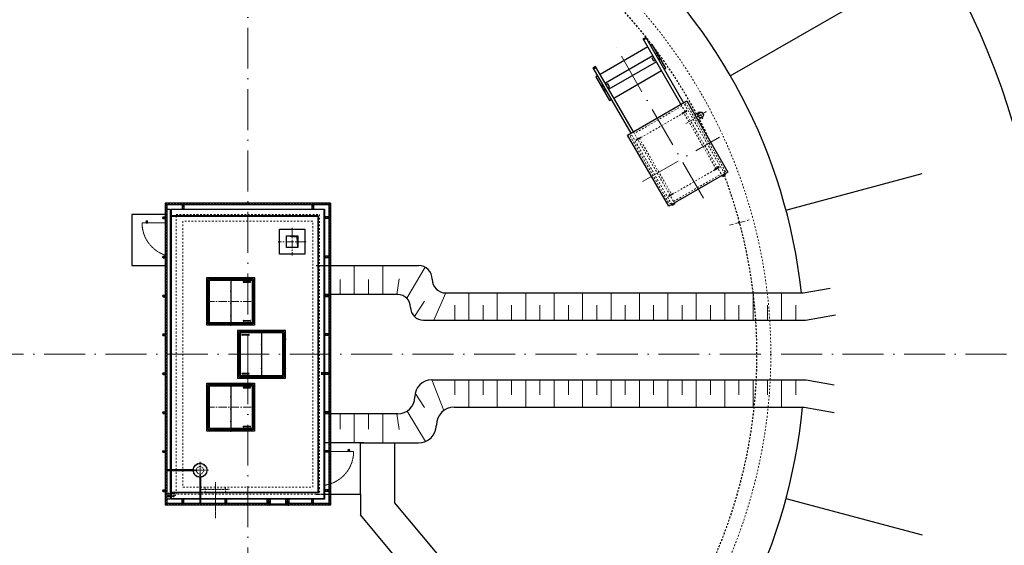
# Model space of a CAD drawing. Header units: millimetres. Extents: x -13331 to 209855, y -117294 to 47640.
# Tile 25 of 34: x 45309 to 74161, y 10654 to 26059. Entities that reach past the tile are written whole.
import ezdxf

# ---------------------------------------------------------------- set-up
doc = ezdxf.new("R2010")
doc.units = ezdxf.units.MM
for name, pattern in [('ACAD_ISO02W100', [15, 12, -3]), ('ACAD_ISO10W100', [18, 12, -3, 0, -3]), ('JIS_02_1.0', [2, 1, -1]), ('MITTE2', [28.575, 19.05, -3.175, 3.175, -3.175])]:
    doc.linetypes.add(name, pattern=pattern)
doc.layers.add('Bemaßung', color=7, linetype='Continuous', lineweight=9)
doc.layers.add('Beschriftung', color=7, linetype='Continuous', lineweight=9)
doc.layers.add('Kabeltrasse', color=7, linetype='Continuous', plot=False)
doc.dimstyles.new('DIN', dxfattribs={"dimtxt": 2.5, "dimasz": 2.5, "dimexe": 1.25, "dimexo": 0.625, "dimtad": 1, "dimtih": 1, "dimdec": 4, "dimdsep": 46, "dimlunit": 6, "dimtxsty": 'Standard', "dimcen": 2.5, "dimadec": 0, "dimazin": 0, "dimtfac": 1, "dimtdec": 4, "dimtmove": 0, "dimatfit": 3, "dimfxl": 0, "dimtvp": 1, "dimtolj": 1, "dimtzin": 0, "dimarcsym": 0})

# ---------------------------------------------------------------- blocks, each defined once
blk = doc.blocks.new('_Oblique')
at = {"color": 0, "linetype": 'ByBlock', "lineweight": -2}
blk.add_line((-0.5, -0.5), (0.5, 0.5), dxfattribs=at)
blk = doc.blocks.new('*D47')
at = {"layer": 'Bemaßung', "color": 0, "lineweight": -2, "transparency": 16777216}
for p, q in [((51994, 37253), (51994, 43757)), ((66903, 37253), (66903, 43757)), ((51994, 42757), (66903, 42757))]:
    blk.add_line(p, q, dxfattribs=at)
at = {"layer": 'DEFPOINTS', "color": 0, "transparency": 16777216}
for p in [(66903, 42757), (51994, 16253), (66903, 16253)]:
    blk.add_point(p, dxfattribs=at)
at = {"layer": 'Bemaßung', "color": 0, "lineweight": -2, "transparency": 16777216, "xscale": 1000, "yscale": 1000, "zscale": 1000, "rotation": 180}
blk.add_blockref('_Oblique', (51994, 42757), dxfattribs=at)
at = {"layer": 'Bemaßung', "color": 0, "lineweight": -2, "transparency": 16777216, "xscale": 1000, "yscale": 1000, "zscale": 1000}
blk.add_blockref('_Oblique', (66903, 42757), dxfattribs=at)
at = {"layer": 'Bemaßung', "color": 0, "transparency": 16777216, "insert": (59448, 43657), "char_height": 1000, "attachment_point": 5}
blk.add_mtext('\\A1;d / 2', dxfattribs=at)
blk = doc.blocks.new('*D48')
at = {"layer": 'Bemaßung', "color": 0, "lineweight": -2, "transparency": 16777216}
for p, q in [((66903, 37253), (66903, 43757)), ((103447, 37253), (103447, 43757)), ((103447, 42757), (66903, 42757))]:
    blk.add_line(p, q, dxfattribs=at)
at = {"layer": 'DEFPOINTS', "color": 0, "transparency": 16777216}
for p in [(66903, 42757), (66903, 16253), (103447, 16253)]:
    blk.add_point(p, dxfattribs=at)
at = {"layer": 'Bemaßung', "color": 0, "lineweight": -2, "transparency": 16777216, "xscale": 500, "yscale": 500, "zscale": 500, "rotation": 180}
blk.add_blockref('_Oblique', (66903, 42757), dxfattribs=at)
at = {"layer": 'Bemaßung', "color": 0, "lineweight": -2, "transparency": 16777216, "xscale": 500, "yscale": 500, "zscale": 500}
blk.add_blockref('_Oblique', (103447, 42757), dxfattribs=at)
at = {"layer": 'Bemaßung', "color": 0, "transparency": 16777216, "char_height": 1000, "attachment_point": 5}
for s, insert in [('\\A1;MINIMUM / TANK DIAMETER (d)', (85175, 43657)), ('\\A1;MINIMUM / TANKDURCHMESSER (d)', (85175, 41857))]:
    blk.add_mtext(s, dxfattribs=dict(at, insert=insert))

msp = doc.modelspace()

# ---------------------------------------------------------------- hatches: boundary and pattern name
msp.add_hatch(color=256).paths.add_polyline_path([(53463.76108, 19722.8526), (53123.76108, 19722.8526), (53436.40802, 19695.49954), (53463.76108, 19382.8526)])
at = {"layer": 'Beschriftung'}
for points in [[(65264.14214, 23352.02837, 0.4142135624), (65179.99214, 23267.87837), (65193.5848, 23267.87837, -0.316340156), (65264.14214, 23338.43571)], [(65193.5848, 23267.87837), (65179.99214, 23267.87837, 0.1989123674), (65204.63911, 23208.37534, -0.1800703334)], [(65264.14214, 23352.02837), (65264.14214, 23338.43571, -0.1800703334), (65323.64518, 23327.38141, 0.1989123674)]]:
    msp.add_hatch(color=256, dxfattribs=at).paths.add_polyline_path(points)

# ---------------------------------------------------------------- linework, layer by layer
at = {"linetype": 'ACAD_ISO10W100', "lineweight": 18, "ltscale": 100}
for p, q in [((51993.76108, 40224.27706), (51993.76108, 16517.64612)), ((65343.21293, 20830.92375), (62748.21293, 25325.5956)), ((63562.3799, 21315.41703), (65814.04595, 22615.41703)), ((28022.33662, 16252.8526), (75965.18555, 16252.8526)), ((51993.76108, 15988.05908), (51993.76108, -7718.57187))]:
    msp.add_line(p, q, dxfattribs=at)
for p, q in [((66131.6258, 24415.3526), (72277.30966, 27963.56483)), ((63580.20631, 25494.17806), (63658.1486, 25539.17806)), ((64685.20631, 23580.26192), (63580.20631, 25494.17806)), ((63585.20631, 25485.51781), (63663.1486, 25530.51781)), ((63658.1486, 25539.17806), (64763.1486, 23625.26192)), ((63865.20631, 25000.54358), (62471.21954, 24195.72494)), ((63965.20631, 24827.3385), (62571.21954, 24022.51986)), ((63990.93706, 25073.13426), (63943.1486, 25045.54358)), ((63990.93706, 25073.13426), (64090.93706, 24899.92918)), ((64090.93706, 24899.92918), (64043.1486, 24872.3385)), ((62186.21954, 24689.35942), (62108.27726, 24644.35942)), ((62108.27726, 24644.35942), (63213.27726, 22730.44328)), ((62191.21954, 24680.69917), (62113.27726, 24635.69917)), ((63291.21954, 22775.44328), (62186.21954, 24689.35942)), ((62393.27726, 24150.72494), (62345.48879, 24123.13426)), ((62345.48879, 24123.13426), (62445.48879, 23949.92918)), ((62493.27726, 23977.51986), (62445.48879, 23949.92918)), ((64848.83452, 23387.21227), (64718.93071, 23312.21227)), ((64724.93071, 23301.81997), (64854.83452, 23376.81997)), ((65222.06714, 23340.75441), (65092.16333, 23265.75441)), ((65306.21714, 23195.00234), (65176.31333, 23120.00234)), ((63376.59133, 22537.21227), (63506.49514, 22612.21227)), ((63512.49514, 22601.81997), (63382.59133, 22526.81997)), ((65798.83452, 21741.76401), (65668.93071, 21666.76401)), ((65674.93071, 21656.3717), (65804.83452, 21731.3717)), ((65905.20631, 21467.15993), (65890.20631, 21493.14069)), ((65900.20631, 21475.82019), (65978.1486, 21520.82019)), ((65905.20631, 21467.15993), (65983.1486, 21512.15993)), ((65968.1486, 21538.14069), (65983.1486, 21512.15993)), ((67762.5002, 20478.07351), (71757.15022, 21548.43676)), ((64326.59133, 20891.76401), (64456.49514, 20966.76401)), ((64462.49514, 20956.3717), (64332.59133, 20881.3717)), ((54417.91108, 20677.0026), (49569.61108, 20677.0026)), ((49569.61108, 20677.0026), (49569.61108, 11828.7026)), ((49617.91108, 20628.7026), (49569.61108, 20677.0026)), ((54369.61108, 20628.7026), (49617.91108, 20628.7026)), ((49617.91108, 20628.7026), (49617.91108, 11877.0026)), ((49743.76108, 20502.8526), (49743.76108, 12865.3526)), ((49743.76108, 20502.8526), (54243.76108, 20502.8526)), ((54233.76108, 20492.8526), (49743.76108, 20492.8526)), ((50069.61108, 20628.7026), (50069.61108, 20502.8526)), ((50117.91108, 20628.7026), (50117.91108, 20502.8526)), ((53869.61108, 20628.7026), (53869.61108, 20502.8526)), ((53917.91108, 20628.7026), (53917.91108, 20502.8526)), ((54233.76108, 12012.8526), (54233.76108, 20492.8526)), ((54243.76108, 20502.8526), (54243.76108, 12002.8526)), ((54267.13588, 20628.7026), (54315.43588, 20677.0026)), ((54369.61108, 20628.7026), (54417.91108, 20677.0026)), ((54369.61108, 20628.7026), (54369.61108, 11877.0026)), ((54417.91108, 20677.0026), (54417.91108, 11828.7026)), ((64418.27726, 20643.32206), (64433.27726, 20617.3413)), ((64506.21954, 20671.00155), (64428.27726, 20626.00155)), ((64511.21954, 20662.3413), (64433.27726, 20617.3413)), ((64511.21954, 20662.3413), (64496.21954, 20688.32206)), ((49569.61108, 20352.8526), (48593.76108, 20352.8526)), ((48593.76108, 20352.8526), (48593.76108, 18852.8526)), ((49515.64419, 20277.0026), (49569.61108, 20277.0026)), ((49515.64419, 20228.7026), (49569.61108, 20228.7026)), ((49722.29694, 20352.8526), (49743.76108, 20352.8526)), ((49722.29694, 20277.0026), (49743.76108, 20277.0026)), ((49722.29694, 20228.7026), (49743.76108, 20228.7026)), ((54053.76108, 20312.8526), (49743.76108, 20312.8526)), ((49743.76108, 20302.8526), (54043.76108, 20302.8526)), ((54043.76108, 20302.8526), (54053.76108, 20312.8526)), ((54043.76108, 20302.8526), (54043.76108, 12202.8526)), ((54053.76108, 20312.8526), (54053.76108, 12192.8526)), ((54369.61108, 20277.0026), (54242.64311, 20277.0026)), ((54369.61108, 20228.7026), (54242.64311, 20228.7026)), ((53123.76108, 19722.8526), (53436.40802, 19695.49954)), ((53463.76108, 19382.8526), (53436.40802, 19695.49954)), ((49515.64419, 19127.0026), (49569.61108, 19127.0026)), ((49515.64419, 19078.7026), (49569.61108, 19078.7026)), ((49722.29694, 19127.0026), (49743.76108, 19127.0026)), ((49722.29694, 19078.7026), (49743.76108, 19078.7026)), ((54369.61108, 19127.0026), (54242.64311, 19127.0026)), ((54369.61108, 19078.7026), (54242.64311, 19078.7026)), ((48593.76108, 18852.8526), (49569.61108, 18852.8526)), ((49722.29694, 18852.8526), (49743.76108, 18852.8526)), ((53993.76108, 18852.8526), (54369.61108, 18852.8526)), ((54417.91108, 18852.8526), (56993.76108, 18852.8526)), ((50793.76108, 18257.8526), (50793.76108, 18247.8526)), ((50863.76108, 18257.8526), (50793.76108, 18257.8526)), ((50793.76108, 18247.8526), (50863.76108, 18247.8526)), ((50793.76108, 18237.8526), (50793.76108, 18227.8526)), ((50868.76108, 18237.8526), (50793.76108, 18237.8526)), ((50793.76108, 18227.8526), (50868.76108, 18227.8526)), ((50793.76108, 18207.8526), (50793.76108, 18217.8526)), ((50793.76108, 18217.8526), (50863.76108, 18217.8526)), ((50863.76108, 18207.8526), (50793.76108, 18207.8526)), ((50803.76108, 18247.8526), (50803.76108, 18257.8526)), ((50803.76108, 18237.8526), (50803.76108, 18227.8526)), ((50803.76108, 18217.8526), (50803.76108, 18207.8526)), ((50815.26108, 18262.8526), (50815.26108, 18257.8526)), ((50842.26108, 18262.8526), (50815.26108, 18262.8526)), ((50815.26108, 18247.8526), (50815.26108, 18237.8526)), ((50815.26108, 18227.8526), (50815.26108, 18217.8526)), ((50815.26108, 18207.8526), (50815.26108, 18202.8526)), ((50815.26108, 18202.8526), (50842.26108, 18202.8526)), ((50842.26108, 18257.8526), (50842.26108, 18262.8526)), ((50842.26108, 18237.8526), (50842.26108, 18247.8526)), ((50842.26108, 18217.8526), (50842.26108, 18227.8526)), ((50842.26108, 18202.8526), (50842.26108, 18207.8526)), ((50853.76108, 18317.8526), (50843.76108, 18317.8526)), ((50853.76108, 18247.8526), (50853.76108, 18257.8526)), ((50853.76108, 18227.8526), (50853.76108, 18237.8526)), ((50853.76108, 18217.8526), (50853.76108, 18207.8526)), ((50863.76108, 18257.8526), (50863.76108, 18247.8526)), ((50863.76108, 18237.8526), (50863.76108, 18227.8526)), ((50863.76108, 18207.8526), (50863.76108, 18217.8526)), ((51493.76108, 18427.8526), (51493.76108, 17177.8526)), ((52063.76108, 18380.8526), (51863.76108, 18380.8526)), ((51863.76108, 18364.8526), (52063.76108, 18364.8526)), ((68269.88506, 18049.63121), (69062.17501, 18189.33331)), ((49515.64419, 17987.0026), (49569.61108, 17987.0026)), ((49515.64419, 17938.7026), (49569.61108, 17938.7026)), ((49722.29694, 17987.0026), (49743.76108, 17987.0026)), ((49722.29694, 17938.7026), (49743.76108, 17938.7026)), ((50853.76108, 18147.8526), (50843.76108, 18147.8526)), ((54369.61108, 17987.0026), (54242.64311, 17987.0026)), ((54369.61108, 17938.7026), (54242.64311, 17938.7026)), ((54369.61108, 18002.8526), (54243.76108, 18002.8526)), ((56386.40058, 18002.8526), (54417.91108, 18002.8526)), ((57796.98247, 18049.63121), (68269.88506, 18049.63121)), ((50793.76108, 17397.8526), (50793.76108, 17387.8526)), ((50863.76108, 17397.8526), (50793.76108, 17397.8526)), ((50793.76108, 17387.8526), (50863.76108, 17387.8526)), ((50793.76108, 17367.8526), (50793.76108, 17377.8526)), ((50793.76108, 17377.8526), (50868.76108, 17377.8526)), ((50868.76108, 17367.8526), (50793.76108, 17367.8526)), ((50793.76108, 17347.8526), (50793.76108, 17357.8526)), ((50793.76108, 17357.8526), (50863.76108, 17357.8526)), ((50863.76108, 17347.8526), (50793.76108, 17347.8526)), ((50803.76108, 17387.8526), (50803.76108, 17397.8526)), ((50803.76108, 17367.8526), (50803.76108, 17377.8526)), ((50803.76108, 17357.8526), (50803.76108, 17347.8526)), ((50815.26108, 17397.8526), (50815.26108, 17402.8526)), ((50815.26108, 17402.8526), (50842.26108, 17402.8526)), ((50815.26108, 17377.8526), (50815.26108, 17387.8526)), ((50815.26108, 17357.8526), (50815.26108, 17367.8526)), ((50815.26108, 17342.8526), (50815.26108, 17347.8526)), ((50842.26108, 17342.8526), (50815.26108, 17342.8526)), ((50842.26108, 17402.8526), (50842.26108, 17397.8526)), ((50842.26108, 17387.8526), (50842.26108, 17377.8526)), ((50842.26108, 17367.8526), (50842.26108, 17357.8526)), ((50842.26108, 17347.8526), (50842.26108, 17342.8526)), ((50853.76108, 17457.8526), (50843.76108, 17457.8526)), ((50853.76108, 17387.8526), (50853.76108, 17397.8526)), ((50853.76108, 17377.8526), (50853.76108, 17367.8526)), ((50853.76108, 17357.8526), (50853.76108, 17347.8526)), ((50863.76108, 17397.8526), (50863.76108, 17387.8526)), ((50863.76108, 17367.8526), (50863.76108, 17377.8526)), ((50863.76108, 17347.8526), (50863.76108, 17357.8526)), ((68338.39499, 17249.63121), (69218.65995, 17404.84568)), ((50853.76108, 17287.8526), (50843.76108, 17287.8526)), ((51863.76108, 17240.8526), (52063.76108, 17240.8526)), ((52063.76108, 17224.8526), (51863.76108, 17224.8526)), ((57139.62196, 17249.63121), (68338.39499, 17249.63121)), ((49515.64419, 16847.0026), (49569.61108, 16847.0026)), ((49515.64419, 16798.7026), (49569.61108, 16798.7026)), ((49722.29694, 16847.0026), (49743.76108, 16847.0026)), ((49722.29694, 16798.7026), (49743.76108, 16798.7026)), ((51823.76108, 16830.8526), (52023.76108, 16830.8526)), ((52023.76108, 16814.8526), (51823.76108, 16814.8526)), ((52393.76108, 16877.8526), (52393.76108, 15627.8526)), ((53033.76108, 16767.8526), (53043.76108, 16767.8526)), ((54369.61108, 16847.0026), (54242.64311, 16847.0026)), ((54369.61108, 16798.7026), (54242.64311, 16798.7026)), ((53018.76108, 16687.8526), (53093.76108, 16687.8526)), ((53093.76108, 16677.8526), (53018.76108, 16677.8526)), ((53023.76108, 16707.8526), (53093.76108, 16707.8526)), ((53023.76108, 16707.8526), (53023.76108, 16697.8526)), ((53093.76108, 16697.8526), (53023.76108, 16697.8526)), ((53023.76108, 16687.8526), (53023.76108, 16677.8526)), ((53093.76108, 16667.8526), (53023.76108, 16667.8526)), ((53023.76108, 16657.8526), (53023.76108, 16667.8526)), ((53023.76108, 16657.8526), (53093.76108, 16657.8526)), ((53033.76108, 16697.8526), (53033.76108, 16707.8526)), ((53033.76108, 16677.8526), (53033.76108, 16687.8526)), ((53033.76108, 16667.8526), (53033.76108, 16657.8526)), ((53033.76108, 16597.8526), (53043.76108, 16597.8526)), ((53045.26108, 16707.8526), (53045.26108, 16712.8526)), ((53045.26108, 16712.8526), (53072.26108, 16712.8526)), ((53045.26108, 16687.8526), (53045.26108, 16697.8526)), ((53045.26108, 16667.8526), (53045.26108, 16677.8526)), ((53045.26108, 16652.8526), (53045.26108, 16657.8526)), ((53072.26108, 16652.8526), (53045.26108, 16652.8526)), ((53072.26108, 16712.8526), (53072.26108, 16707.8526)), ((53072.26108, 16697.8526), (53072.26108, 16687.8526)), ((53072.26108, 16677.8526), (53072.26108, 16667.8526)), ((53072.26108, 16657.8526), (53072.26108, 16652.8526)), ((53083.76108, 16697.8526), (53083.76108, 16707.8526)), ((53083.76108, 16687.8526), (53083.76108, 16677.8526)), ((53083.76108, 16667.8526), (53083.76108, 16657.8526)), ((53093.76108, 16707.8526), (53093.76108, 16697.8526)), ((53093.76108, 16687.8526), (53093.76108, 16677.8526)), ((53093.76108, 16657.8526), (53093.76108, 16667.8526)), ((53033.76108, 15907.8526), (53043.76108, 15907.8526)), ((49515.64419, 15707.0026), (49569.61108, 15707.0026)), ((49515.64419, 15658.7026), (49569.61108, 15658.7026)), ((49722.29694, 15707.0026), (49743.76108, 15707.0026)), ((49722.29694, 15658.7026), (49743.76108, 15658.7026)), ((52023.76108, 15690.8526), (51823.76108, 15690.8526)), ((51823.76108, 15674.8526), (52023.76108, 15674.8526)), ((53093.76108, 15827.8526), (53018.76108, 15827.8526)), ((53018.76108, 15817.8526), (53093.76108, 15817.8526)), ((53023.76108, 15847.8526), (53093.76108, 15847.8526)), ((53023.76108, 15847.8526), (53023.76108, 15837.8526)), ((53093.76108, 15837.8526), (53023.76108, 15837.8526)), ((53023.76108, 15817.8526), (53023.76108, 15827.8526)), ((53093.76108, 15807.8526), (53023.76108, 15807.8526)), ((53023.76108, 15797.8526), (53023.76108, 15807.8526)), ((53023.76108, 15797.8526), (53093.76108, 15797.8526)), ((53033.76108, 15837.8526), (53033.76108, 15847.8526)), ((53033.76108, 15827.8526), (53033.76108, 15817.8526)), ((53033.76108, 15807.8526), (53033.76108, 15797.8526)), ((53033.76108, 15737.8526), (53043.76108, 15737.8526)), ((53072.26108, 15852.8526), (53045.26108, 15852.8526)), ((53045.26108, 15852.8526), (53045.26108, 15847.8526)), ((53045.26108, 15837.8526), (53045.26108, 15827.8526)), ((53045.26108, 15817.8526), (53045.26108, 15807.8526)), ((53045.26108, 15797.8526), (53045.26108, 15792.8526)), ((53045.26108, 15792.8526), (53072.26108, 15792.8526)), ((53072.26108, 15847.8526), (53072.26108, 15852.8526)), ((53072.26108, 15827.8526), (53072.26108, 15837.8526)), ((53072.26108, 15807.8526), (53072.26108, 15817.8526)), ((53072.26108, 15792.8526), (53072.26108, 15797.8526)), ((53083.76108, 15837.8526), (53083.76108, 15847.8526)), ((53083.76108, 15817.8526), (53083.76108, 15827.8526)), ((53083.76108, 15807.8526), (53083.76108, 15797.8526)), ((53093.76108, 15847.8526), (53093.76108, 15837.8526)), ((53093.76108, 15817.8526), (53093.76108, 15827.8526)), ((53093.76108, 15797.8526), (53093.76108, 15807.8526)), ((54267.13588, 15707.0026), (54142.64311, 15707.0026)), ((54267.13588, 15658.7026), (54142.64311, 15658.7026)), ((54369.61108, 15707.0026), (54242.64311, 15707.0026)), ((54369.61108, 15658.7026), (54242.64311, 15658.7026)), ((51493.76108, 15327.8526), (51493.76108, 14077.8526)), ((57383.33002, 15501.34391), (68351.50725, 15501.34391)), ((68351.50725, 15501.34391), (69174.73362, 15356.18689)), ((50793.76108, 15157.8526), (50793.76108, 15147.8526)), ((50863.76108, 15157.8526), (50793.76108, 15157.8526)), ((50793.76108, 15147.8526), (50863.76108, 15147.8526)), ((50793.76108, 15137.8526), (50793.76108, 15127.8526)), ((50868.76108, 15137.8526), (50793.76108, 15137.8526)), ((50793.76108, 15127.8526), (50868.76108, 15127.8526)), ((50793.76108, 15107.8526), (50793.76108, 15117.8526)), ((50793.76108, 15117.8526), (50863.76108, 15117.8526)), ((50863.76108, 15107.8526), (50793.76108, 15107.8526)), ((50803.76108, 15147.8526), (50803.76108, 15157.8526)), ((50803.76108, 15137.8526), (50803.76108, 15127.8526)), ((50803.76108, 15117.8526), (50803.76108, 15107.8526)), ((50815.26108, 15162.8526), (50815.26108, 15157.8526)), ((50842.26108, 15162.8526), (50815.26108, 15162.8526)), ((50815.26108, 15147.8526), (50815.26108, 15137.8526)), ((50815.26108, 15127.8526), (50815.26108, 15117.8526)), ((50815.26108, 15107.8526), (50815.26108, 15102.8526)), ((50815.26108, 15102.8526), (50842.26108, 15102.8526)), ((50842.26108, 15157.8526), (50842.26108, 15162.8526)), ((50842.26108, 15137.8526), (50842.26108, 15147.8526)), ((50842.26108, 15117.8526), (50842.26108, 15127.8526)), ((50842.26108, 15102.8526), (50842.26108, 15107.8526)), ((50853.76108, 15217.8526), (50843.76108, 15217.8526)), ((50853.76108, 15047.8526), (50843.76108, 15047.8526)), ((50853.76108, 15147.8526), (50853.76108, 15157.8526)), ((50853.76108, 15127.8526), (50853.76108, 15137.8526)), ((50853.76108, 15117.8526), (50853.76108, 15107.8526)), ((50863.76108, 15157.8526), (50863.76108, 15147.8526)), ((50863.76108, 15137.8526), (50863.76108, 15127.8526)), ((50863.76108, 15107.8526), (50863.76108, 15117.8526)), ((52063.76108, 15280.8526), (51863.76108, 15280.8526)), ((51863.76108, 15264.8526), (52063.76108, 15264.8526)), ((49515.64419, 14567.0026), (49569.61108, 14567.0026)), ((49515.64419, 14518.7026), (49569.61108, 14518.7026)), ((49722.29694, 14567.0026), (49743.76108, 14567.0026)), ((49722.29694, 14518.7026), (49743.76108, 14518.7026)), ((54369.61108, 14567.0026), (54242.64311, 14567.0026)), ((54369.61108, 14518.7026), (54242.64311, 14518.7026)), ((54369.61108, 14502.8526), (54243.76108, 14502.8526)), ((56384.83871, 14502.8526), (54417.91108, 14502.8526)), ((58042.25239, 14701.34391), (68295.09372, 14701.34391)), ((68295.09372, 14701.34391), (69174.73362, 14546.23966)), ((50793.76108, 14297.8526), (50793.76108, 14287.8526)), ((50863.76108, 14297.8526), (50793.76108, 14297.8526)), ((50793.76108, 14287.8526), (50863.76108, 14287.8526)), ((50793.76108, 14267.8526), (50793.76108, 14277.8526)), ((50793.76108, 14277.8526), (50868.76108, 14277.8526)), ((50868.76108, 14267.8526), (50793.76108, 14267.8526)), ((50793.76108, 14247.8526), (50793.76108, 14257.8526)), ((50793.76108, 14257.8526), (50863.76108, 14257.8526)), ((50863.76108, 14247.8526), (50793.76108, 14247.8526)), ((50803.76108, 14287.8526), (50803.76108, 14297.8526)), ((50803.76108, 14267.8526), (50803.76108, 14277.8526)), ((50803.76108, 14257.8526), (50803.76108, 14247.8526)), ((50815.26108, 14297.8526), (50815.26108, 14302.8526)), ((50815.26108, 14302.8526), (50842.26108, 14302.8526)), ((50815.26108, 14277.8526), (50815.26108, 14287.8526)), ((50815.26108, 14257.8526), (50815.26108, 14267.8526)), ((50815.26108, 14242.8526), (50815.26108, 14247.8526)), ((50842.26108, 14242.8526), (50815.26108, 14242.8526)), ((50842.26108, 14302.8526), (50842.26108, 14297.8526)), ((50842.26108, 14287.8526), (50842.26108, 14277.8526)), ((50842.26108, 14267.8526), (50842.26108, 14257.8526)), ((50842.26108, 14247.8526), (50842.26108, 14242.8526)), ((50853.76108, 14357.8526), (50843.76108, 14357.8526)), ((50853.76108, 14187.8526), (50843.76108, 14187.8526)), ((50853.76108, 14287.8526), (50853.76108, 14297.8526)), ((50853.76108, 14277.8526), (50853.76108, 14267.8526)), ((50853.76108, 14257.8526), (50853.76108, 14247.8526)), ((50863.76108, 14297.8526), (50863.76108, 14287.8526)), ((50863.76108, 14267.8526), (50863.76108, 14277.8526)), ((50863.76108, 14247.8526), (50863.76108, 14257.8526)), ((51863.76108, 14140.8526), (52063.76108, 14140.8526)), ((52063.76108, 14124.8526), (51863.76108, 14124.8526)), ((54369.61108, 13652.8526), (54243.76108, 13652.8526)), ((54369.61108, 13652.8526), (54315.43588, 13652.8526)), ((55293.76108, 13652.8526), (54417.91108, 13652.8526)), ((55393.76108, 13652.8526), (54417.91108, 13652.8526)), ((55293.76108, 13652.8526), (56993.76108, 13652.8526)), ((55293.76108, 12152.8526), (55293.76108, 13652.8526)), ((56293.76108, 13652.8526), (56293.76108, 11906.17406)), ((49515.64419, 13427.0026), (49569.61108, 13427.0026)), ((49515.64419, 13378.7026), (49569.61108, 13378.7026)), ((49722.29694, 13427.0026), (49743.76108, 13427.0026)), ((49722.29694, 13378.7026), (49743.76108, 13378.7026)), ((54369.61108, 13427.0026), (54242.64311, 13427.0026)), ((54369.61108, 13378.7026), (54242.64311, 13378.7026)), ((50394.15209, 12865.3526), (49617.67184, 12865.3526)), ((50394.15209, 12840.3526), (49617.67184, 12840.3526)), ((49743.76108, 12840.3526), (49743.76108, 12002.8526)), ((50582.619, 12653.16321), (50582.619, 11877.0026)), ((50607.619, 12653.33328), (50607.619, 11877.0026)), ((49515.64419, 12277.0026), (49569.61108, 12277.0026)), ((49515.64419, 12228.7026), (49569.61108, 12228.7026)), ((49722.29694, 12277.0026), (49743.76108, 12277.0026)), ((49722.29694, 12228.7026), (49743.76108, 12228.7026)), ((49722.29694, 12176.24955), (49743.76108, 12176.24955)), ((50682.619, 12202.8526), (49743.76108, 12202.8526)), ((50682.619, 12192.8526), (49743.76108, 12192.8526)), ((54043.76108, 12202.8526), (50707.619, 12202.8526)), ((54053.76108, 12192.8526), (50707.619, 12192.8526)), ((53943.76108, 12202.8526), (53953.76108, 12192.8526)), ((53993.76108, 12152.8526), (54119.61108, 12152.8526)), ((54043.76108, 12202.8526), (54053.76108, 12192.8526)), ((54143.76108, 12152.8526), (54267.13588, 12152.8526)), ((54369.61108, 12277.0026), (54242.64311, 12277.0026)), ((54369.61108, 12228.7026), (54242.64311, 12228.7026)), ((54243.76108, 12152.8526), (54369.61108, 12152.8526)), ((54417.91108, 12152.8526), (55293.76108, 12152.8526)), ((55293.76108, 12152.8526), (55293.76108, 11542.20383)), ((49617.91108, 11877.0026), (49569.61108, 11828.7026)), ((52583.76118, 11877.0026), (49617.91108, 11877.0026)), ((49722.29694, 12076.24955), (49743.76108, 12076.24955)), ((50582.619, 12012.8526), (49743.76108, 12012.8526)), ((50582.619, 12002.8526), (49743.76108, 12002.8526)), ((50069.61108, 11877.0026), (50069.61108, 12002.8526)), ((50117.91108, 11877.0026), (50117.91108, 12002.8526)), ((54233.76108, 12012.8526), (50607.619, 12012.8526)), ((54243.76108, 12002.8526), (50607.619, 12002.8526)), ((51329.61108, 11877.0026), (51329.61108, 12002.8526)), ((51377.91108, 11877.0026), (51377.91108, 12002.8526)), ((52559.61108, 11877.0026), (52559.61108, 12003.21011)), ((52607.91108, 11853.21011), (52607.91108, 12003.21011)), ((52609.61108, 11852.8526), (52609.61108, 12002.8526)), ((52653.59188, 11838.71046), (53113.93029, 11838.71046)), ((52657.91108, 11852.8526), (52657.91108, 12002.8526)), ((52657.91108, 11866.99473), (53109.61108, 11866.99473)), ((52657.91108, 11852.8526), (53109.61108, 11852.8526)), ((53109.61108, 11852.8526), (53109.61108, 12002.8526)), ((53157.91108, 11852.8526), (53157.91108, 12002.8526)), ((53159.61108, 11853.21011), (53159.61108, 12003.21011)), ((54369.61108, 11877.0026), (53183.76108, 11877.0026)), ((53207.91108, 11877.0026), (53207.91108, 12003.21011)), ((53869.61108, 11877.0026), (53869.61108, 12002.8526)), ((53917.91108, 11877.0026), (53917.91108, 12002.8526)), ((54243.76108, 12002.8526), (54233.76108, 12012.8526)), ((54369.61108, 11877.0026), (54417.91108, 11828.7026)), ((61773.69537, 5375.44269), (56293.76108, 11906.17406)), ((67762.5002, 12027.63169), (71757.15022, 10957.26844)), ((52583.76108, 11828.7026), (49569.61108, 11828.7026)), ((54417.91108, 11828.7026), (53183.76108, 11828.7026)), ((61007.65093, 4732.65508), (55293.76108, 11542.20383))]:
    msp.add_line(p, q)
at = {"linetype": 'JIS_02_1.0', "lineweight": 18, "ltscale": 50}
for p, q in [((64715.20631, 23528.30039), (63321.21954, 22723.48176)), ((64685.20631, 23580.26192), (65890.20631, 21493.14069)), ((65968.1486, 21538.14069), (64763.1486, 23625.26192)), ((64840.93706, 23600.89107), (64793.1486, 23573.30039)), ((65990.93706, 21609.03265), (64840.93706, 23600.89107)), ((64767.73198, 23327.68599), (63468.69387, 22577.68599)), ((65717.73198, 21682.23773), (64767.73198, 23327.68599)), ((63243.27726, 22678.48176), (63195.48879, 22650.89107)), ((63195.48879, 22650.89107), (64345.48879, 20659.03265)), ((64418.27726, 20643.32206), (63213.27726, 22730.44328)), ((63291.21954, 22775.44328), (64496.21954, 20688.32206)), ((63468.69387, 22577.68599), (64418.69387, 20932.23773)), ((64418.69387, 20932.23773), (65717.73198, 21682.23773)), ((64471.21954, 20731.62333), (65865.20631, 21536.44196)), ((65943.1486, 21581.44196), (65990.93706, 21609.03265)), ((64345.48879, 20659.03265), (64393.27726, 20686.62333)), ((49893.76108, 12865.3526), (49893.76108, 20352.8526)), ((49893.76108, 20352.8526), (54093.76108, 20352.8526)), ((54093.76108, 20352.8526), (54093.76108, 12152.8526)), ((49893.76108, 12152.8526), (49893.76108, 12840.3526)), ((50682.619, 12152.8526), (49893.76108, 12152.8526)), ((54093.76108, 12152.8526), (50707.619, 12152.8526)), ((50743.76108, 12352.8526), (50743.76108, 12152.8526)), ((51343.76108, 12352.8526), (51343.76108, 12152.8526))]:
    msp.add_line(p, q, dxfattribs=at)
at = {"linetype": 'ACAD_ISO10W100', "lineweight": 18, "ltscale": 5}
for p, q in [((65331.21714, 23151.70107), (65197.06714, 23384.05568)), ((64831.12944, 23017.87837), (65437.34722, 23367.87837)), ((54393.76108, 20652.8526), (49593.76108, 20652.8526)), ((49593.76108, 11852.8526), (49593.76108, 20652.8526)), ((50093.76108, 20628.7026), (50093.76108, 20502.8526)), ((53893.76108, 20628.7026), (53893.76108, 20502.8526)), ((54393.76108, 11852.8526), (54393.76108, 20652.8526)), ((49569.61108, 20252.8526), (49479.09567, 20252.8526)), ((49722.29694, 20252.8526), (49743.76108, 20252.8526)), ((54369.61108, 20252.8526), (54242.64311, 20252.8526)), ((49569.61108, 19102.8526), (49479.09567, 19102.8526)), ((49722.29694, 19102.8526), (49743.76108, 19102.8526)), ((54369.61108, 19102.8526), (54242.64311, 19102.8526)), ((49569.61108, 17962.8526), (49479.09567, 17962.8526)), ((49722.29694, 17962.8526), (49743.76108, 17962.8526)), ((54369.61108, 17962.8526), (54242.64311, 17962.8526)), ((49569.61108, 16822.8526), (49479.09567, 16822.8526)), ((49722.29694, 16822.8526), (49743.76108, 16822.8526)), ((54369.61108, 16822.8526), (54242.64311, 16822.8526)), ((49569.61108, 15682.8526), (49479.09567, 15682.8526)), ((49722.29694, 15682.8526), (49743.76108, 15682.8526)), ((54267.13588, 15682.8526), (54142.64311, 15682.8526)), ((54369.61108, 15682.8526), (54242.64311, 15682.8526)), ((49569.61108, 14542.8526), (49479.09567, 14542.8526)), ((49722.29694, 14542.8526), (49743.76108, 14542.8526)), ((54369.61108, 14542.8526), (54242.64311, 14542.8526)), ((49569.61108, 13402.8526), (49479.09567, 13402.8526)), ((49722.29694, 13402.8526), (49743.76108, 13402.8526)), ((54369.61108, 13402.8526), (54242.64311, 13402.8526)), ((50593.76108, 13102.8526), (50593.76108, 11877.0026)), ((50843.76108, 12852.8526), (49617.67184, 12852.8526)), ((49569.61108, 12252.8526), (49479.09567, 12252.8526)), ((49722.29694, 12252.8526), (49743.76108, 12252.8526)), ((54369.61108, 12252.8526), (54242.64311, 12252.8526)), ((49593.76108, 11852.8526), (52609.61108, 11852.8526)), ((50093.76108, 11877.0026), (50093.76108, 12002.8526)), ((51353.76108, 11877.0026), (51353.76108, 12002.8526)), ((52583.76108, 11809.06011), (52583.76108, 12003.21011)), ((52633.76108, 11808.7026), (52633.76108, 12002.8526)), ((52657.91108, 11852.8526), (52677.91108, 11852.8526)), ((53089.61108, 11852.8526), (53109.61108, 11852.8526)), ((53133.76108, 11808.7026), (53133.76108, 12002.8526)), ((53157.91108, 11852.8526), (54393.76108, 11852.8526)), ((53183.76108, 11809.06011), (53183.76108, 12003.21011)), ((53893.76108, 11877.0026), (53893.76108, 12002.8526))]:
    msp.add_line(p, q, dxfattribs=at)
at = {"linetype": 'MITTE2', "lineweight": 9, "ltscale": 3}
for p, q in [((49569.61108, 20102.8526), (48893.76108, 20102.8526)), ((49722.29694, 20102.8526), (49743.76108, 20102.8526)), ((54417.91108, 13402.8526), (55093.76108, 13402.8526))]:
    msp.add_line(p, q, dxfattribs=at)
at = {"linetype": 'ACAD_ISO10W100', "lineweight": 18, "ltscale": 20}
for p, q in [((53293.76108, 19962.8526), (53293.76108, 19142.8526)), ((53703.76108, 19552.8526), (52883.76108, 19552.8526)), ((51493.76108, 17082.8526), (51493.76108, 18522.8526)), ((50773.76108, 17802.8526), (52213.76108, 17802.8526)), ((52393.76108, 15532.8526), (52393.76108, 16972.8526)), ((51493.76108, 13982.8526), (51493.76108, 15422.8526)), ((50773.76108, 14702.8526), (52213.76108, 14702.8526))]:
    msp.add_line(p, q, dxfattribs=at)
at = {"linetype": 'ACAD_ISO10W100', "lineweight": 18, "ltscale": 10}
msp.add_line((66105.8474, 20034.17473), (66683.65106, 20188.99676), dxfattribs=at)
at = {"linetype": 'ACAD_ISO10W100', "lineweight": 18, "ltscale": 50}
msp.add_line((51993.76108, 16517.64612), (51993.76108, 15988.05908), dxfattribs=at)
at = {"linetype": 'JIS_02_1.0', "lineweight": 18, "ltscale": 20}
for p, q in [((50394.15209, 12865.3526), (50487.44339, 12865.3526)), ((50394.15209, 12840.3526), (50487.44339, 12840.3526)), ((50582.619, 12653.16321), (50582.619, 12746.38403)), ((50607.619, 12653.33328), (50607.619, 12746.70336))]:
    msp.add_line(p, q, dxfattribs=at)
at = {"linetype": 'ACAD_ISO10W100', "lineweight": 9, "ltscale": 5}
for p, q in [((49880.6955, 12126.24955), (49617.91108, 12126.24955)), ((49668.17952, 12063.14717), (49668.17952, 12189.35193)), ((49817.59312, 12063.14717), (49817.59312, 12189.35193))]:
    msp.add_line(p, q, dxfattribs=at)
at = {"linetype": 'JIS_02_1.0', "lineweight": 9, "ltscale": 25}
for p, q in [((49667.72459, 12176.24955), (49722.29694, 12176.24955)), ((49743.76108, 12176.24955), (49817.59312, 12176.24955)), ((49722.29694, 12076.24955), (49667.72459, 12076.24955)), ((49817.59312, 12076.24955), (49743.76108, 12076.24955))]:
    msp.add_line(p, q, dxfattribs=at)
for points in [[(63658.81847, 25528.01781), (63668.81847, 25510.6973), (63599.53644, 25470.6973), (63589.53644, 25488.01781)], [(63715.20631, 25260.3512), (62321.21954, 24455.53256)], [(64193.1486, 24612.53088), (64240.93706, 24640.12156), (63840.93706, 25332.94188), (63793.1486, 25305.3512)], [(63940.20631, 24870.63977), (63892.57491, 24843.13977), (63842.57491, 24929.74231), (63890.20631, 24957.24231)], [(63968.1486, 25002.24231), (64015.77999, 25029.74231), (64065.77999, 24943.13977), (64018.1486, 24915.63977)], [(62117.60738, 24638.19917), (62127.60738, 24620.87866), (62196.88941, 24660.87866), (62186.88941, 24678.19917)], [(62721.21954, 23762.71224), (64115.20631, 24567.53088)], [(62243.27726, 24410.53256), (62195.48879, 24382.94188), (62595.48879, 23690.12156), (62643.27726, 23717.71224)], [(62418.27726, 24107.42367), (62370.64586, 24079.92367), (62420.64586, 23993.32113), (62468.27726, 24020.82113)], [(62546.21954, 24065.82113), (62593.85094, 24093.32113), (62543.85094, 24179.92367), (62496.21954, 24152.42367)], [(65973.81847, 21518.32019), (65963.81847, 21535.64069), (65894.53644, 21495.64069), (65904.53644, 21478.32019)], [(49617.67184, 20502.8526), (49722.29694, 20502.8526), (49722.29694, 12865.3526)], [(64432.60738, 20628.50155), (64422.60738, 20645.82206), (64491.88941, 20685.82206), (64501.88941, 20668.50155)], [(49028.76845, 20132.80231), (49028.76845, 20128.44457), (49040.86503, 20128.44457), (49040.86503, 20132.80231)], [(50793.76108, 18257.8526), (50793.76108, 18502.8526), (52193.76108, 18502.8526), (52193.76108, 17102.8526), (50793.76108, 17102.8526), (50793.76108, 17347.8526)], [(50793.76108, 18237.8526), (50793.76108, 18247.8526)], [(50793.76108, 18217.8526), (50793.76108, 18227.8526)], [(50793.76108, 17397.8526), (50793.76108, 18207.8526)], [(50833.76108, 18262.8526), (50833.76108, 18462.8526), (52153.76108, 18462.8526), (52153.76108, 17142.8526), (50833.76108, 17142.8526), (50833.76108, 17342.8526)], [(50833.76108, 17402.8526), (50833.76108, 18202.8526)], [(50793.76108, 17377.8526), (50793.76108, 17387.8526)], [(50793.76108, 17357.8526), (50793.76108, 17367.8526)], [(53093.76108, 16707.8526), (53093.76108, 16952.8526), (51693.76108, 16952.8526), (51693.76108, 15552.8526), (53093.76108, 15552.8526), (53093.76108, 15797.8526)], [(53053.76108, 16712.8526), (53053.76108, 16912.8526), (51733.76108, 16912.8526), (51733.76108, 15592.8526), (53053.76108, 15592.8526), (53053.76108, 15792.8526)], [(53053.76108, 15852.8526), (53053.76108, 16652.8526)], [(53093.76108, 16687.8526), (53093.76108, 16697.8526)], [(53093.76108, 16667.8526), (53093.76108, 16677.8526)], [(53093.76108, 15847.8526), (53093.76108, 16657.8526)], [(53093.76108, 15827.8526), (53093.76108, 15837.8526)], [(53093.76108, 15807.8526), (53093.76108, 15817.8526)], [(50793.76108, 15157.8526), (50793.76108, 15402.8526), (52193.76108, 15402.8526), (52193.76108, 14002.8526), (50793.76108, 14002.8526), (50793.76108, 14247.8526)], [(50833.76108, 15162.8526), (50833.76108, 15362.8526), (52153.76108, 15362.8526), (52153.76108, 14042.8526), (50833.76108, 14042.8526), (50833.76108, 14242.8526)], [(50793.76108, 15137.8526), (50793.76108, 15147.8526)], [(50793.76108, 15117.8526), (50793.76108, 15127.8526)], [(50793.76108, 14297.8526), (50793.76108, 15107.8526)], [(50833.76108, 14302.8526), (50833.76108, 15102.8526)], [(50793.76108, 14277.8526), (50793.76108, 14287.8526)], [(50793.76108, 14257.8526), (50793.76108, 14267.8526)], [(54946.65714, 13432.80231), (54946.65714, 13428.44457), (54958.75372, 13428.44457), (54958.75372, 13432.80231)], [(49722.29694, 12840.3526), (49722.29694, 12002.8526), (49617.67184, 12002.8526)]]:
    msp.add_lwpolyline(points)
for points in [[(64327.18752, 20590.73138), (63122.18752, 22677.8526), (64854.23833, 23677.8526), (66059.23833, 21590.73138)], [(49013.98607, 20128.44457), (49013.98607, 20124.93673), (49055.64741, 20124.93673), (49055.64741, 20128.44457)], [(49017.13967, 20124.93673), (49017.13967, 20102.8526), (49052.49382, 20102.8526), (49052.49382, 20124.93673)], [(52923.76108, 19922.8526), (53663.76108, 19922.8526), (53663.76108, 19182.8526), (52923.76108, 19182.8526)], [(53123.76108, 19722.8526), (53463.76108, 19722.8526), (53463.76108, 19382.8526), (53123.76108, 19382.8526)], [(50853.76108, 18327.8526), (50843.76108, 18327.8526), (50843.76108, 18257.8526), (50853.76108, 18257.8526)], [(50853.76108, 18137.8526), (50843.76108, 18137.8526), (50843.76108, 18207.8526), (50853.76108, 18207.8526)], [(52118.76108, 17177.8526), (50868.76108, 17177.8526), (50868.76108, 18427.8526), (52118.76108, 18427.8526)], [(50853.76108, 17467.8526), (50843.76108, 17467.8526), (50843.76108, 17397.8526), (50853.76108, 17397.8526)], [(50853.76108, 17277.8526), (50843.76108, 17277.8526), (50843.76108, 17347.8526), (50853.76108, 17347.8526)], [(51768.76108, 15627.8526), (53018.76108, 15627.8526), (53018.76108, 16877.8526), (51768.76108, 16877.8526)], [(53033.76108, 16777.8526), (53043.76108, 16777.8526), (53043.76108, 16707.8526), (53033.76108, 16707.8526)], [(53033.76108, 16587.8526), (53043.76108, 16587.8526), (53043.76108, 16657.8526), (53033.76108, 16657.8526)], [(53033.76108, 15917.8526), (53043.76108, 15917.8526), (53043.76108, 15847.8526), (53033.76108, 15847.8526)], [(53033.76108, 15727.8526), (53043.76108, 15727.8526), (53043.76108, 15797.8526), (53033.76108, 15797.8526)], [(52118.76108, 14077.8526), (50868.76108, 14077.8526), (50868.76108, 15327.8526), (52118.76108, 15327.8526)], [(50853.76108, 15227.8526), (50843.76108, 15227.8526), (50843.76108, 15157.8526), (50853.76108, 15157.8526)], [(50853.76108, 15037.8526), (50843.76108, 15037.8526), (50843.76108, 15107.8526), (50853.76108, 15107.8526)], [(50853.76108, 14367.8526), (50843.76108, 14367.8526), (50843.76108, 14297.8526), (50853.76108, 14297.8526)], [(50853.76108, 14177.8526), (50843.76108, 14177.8526), (50843.76108, 14247.8526), (50853.76108, 14247.8526)], [(54973.5361, 13428.44457), (54973.5361, 13424.93673), (54931.87476, 13424.93673), (54931.87476, 13428.44457)], [(54970.3825, 13424.93673), (54970.3825, 13402.8526), (54935.02835, 13402.8526), (54935.02835, 13424.93673)]]:
    msp.add_lwpolyline(points, close=True)
at = {"linetype": 'JIS_02_1.0', "lineweight": 18, "ltscale": 50}
msp.add_lwpolyline([(53893.76108, 12352.8526), (53893.76108, 20152.8526), (50093.76108, 20152.8526), (50093.76108, 12352.8526), (53893.76108, 12352.8526)], dxfattribs=at)
at = {"linetype": 'JIS_02_1.0', "lineweight": 18, "ltscale": 5}
for points in [[(50804.76108, 18237.8526), (50804.76108, 18247.8526)], [(50804.76108, 18217.8526), (50804.76108, 18227.8526)], [(50804.76108, 17377.8526), (50804.76108, 17387.8526)], [(50804.76108, 17357.8526), (50804.76108, 17367.8526)], [(53082.76108, 16687.8526), (53082.76108, 16697.8526)], [(53082.76108, 16667.8526), (53082.76108, 16677.8526)], [(53082.76108, 15827.8526), (53082.76108, 15837.8526)], [(53082.76108, 15807.8526), (53082.76108, 15817.8526)], [(50804.76108, 15137.8526), (50804.76108, 15147.8526)], [(50804.76108, 15117.8526), (50804.76108, 15127.8526)], [(50804.76108, 14277.8526), (50804.76108, 14287.8526)], [(50804.76108, 14257.8526), (50804.76108, 14267.8526)]]:
    msp.add_lwpolyline(points, dxfattribs=at)
at = {"linetype": 'JIS_02_1.0', "lineweight": 18, "ltscale": 50}
msp.add_lwpolyline([(50643.76108, 12297.2432), (50643.76108, 12287.2432), (51443.76108, 12287.2432), (51443.76108, 12297.2432)], close=True, dxfattribs=at)
for centre, radius in [((65264.14214, 23267.87837), 84.15), ((49034.81674, 20149.27524), 17.54819), ((54952.70543, 13449.27524), 17.54819), ((50593.76108, 12852.8526), 200), ((52633.76108, 11852.4977), 24.15261), ((53133.76108, 11852.4977), 24.15261)]:
    msp.add_circle(centre, radius)
at = {"linetype": 'JIS_02_1.0', "ltscale": 10}
msp.add_circle((66394.74923, 20111.58574), 19, dxfattribs=at)
at = {"linetype": 'JIS_02_1.0', "lineweight": 18, "ltscale": 25}
msp.add_circle((50593.76108, 12852.8526), 207.05, dxfattribs=at)
at = {"linetype": 'JIS_02_1.0', "lineweight": 18, "ltscale": 20}
msp.add_circle((50593.76108, 12852.8526), 107.05, dxfattribs=at)
at = {"linetype": 'JIS_02_1.0', "lineweight": 9, "ltscale": 25}
msp.add_circle((49817.59312, 12126.24955), 50, dxfattribs=at)
for centre, radius, start, end in [((51993.76108, 16252.8526), 23421.42447, 311.516881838, 308.483118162), ((51993.76108, 16252.8526), 16325, 6.31894774, 174.084252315), ((64851.83452, 23382.01612), 6, 300, 120), ((64721.93071, 23307.01612), 6, 120, 300), ((63379.59133, 22532.01612), 6, 120, 300), ((63509.49514, 22607.01612), 6, 300, 120), ((65671.93071, 21661.56785), 6, 120, 300), ((65801.83452, 21736.56785), 6, 300, 120), ((64329.59133, 20886.56785), 6, 120, 300), ((64459.49514, 20961.56785), 6, 300, 120), ((49515.64419, 20252.8526), 24.15, 90, 270), ((49515.64419, 19102.8526), 24.15, 90, 270), ((56993.76108, 18451.24191), 401.61069, 0, 90), ((51863.76108, 18372.8526), 8, 90, 270), ((52063.76108, 18372.8526), 8, 270, 90), ((57796.98247, 18451.24191), 401.61069, 180, 270), ((49515.64419, 17962.8526), 24.15, 90, 270), ((56386.40058, 17626.24191), 376.61069, 0, 90), ((57139.62196, 17626.24191), 376.61069, 180, 270), ((51863.76108, 17232.8526), 8, 90, 270), ((52063.76108, 17232.8526), 8, 270, 90), ((49515.64419, 16822.8526), 24.15, 90, 270), ((51823.76108, 16822.8526), 8, 90, 270), ((52023.76108, 16822.8526), 8, 270, 90), ((49515.64419, 15682.8526), 24.15, 90, 270), ((51823.76108, 15682.8526), 8, 90, 270), ((52023.76108, 15682.8526), 8, 270, 90), ((57383.33002, 15002.09825), 499.24566, 90, 180), ((51863.76108, 15272.8526), 8, 90, 270), ((52063.76108, 15272.8526), 8, 270, 90), ((56384.83871, 15002.09825), 499.24566, 270, 0), ((51993.76108, 16252.8526), 16325, 189.98200399, 354.546446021), ((49515.64419, 14542.8526), 24.15, 90, 270), ((58042.25239, 14177.09825), 524.24566, 90, 180), ((51863.76108, 14132.8526), 8, 90, 270), ((52063.76108, 14132.8526), 8, 270, 90), ((56993.76108, 14177.09825), 524.24566, 270, 0), ((49515.64419, 13402.8526), 24.15, 90, 270), ((49515.64419, 12252.8526), 24.15, 90, 270), ((52583.76108, 11852.8526), 24.15, 270, 90), ((53183.76108, 11852.8526), 24.15, 90, 270)]:
    msp.add_arc(centre, radius, start, end)
at = {"linetype": 'JIS_02_1.0', "lineweight": 18, "ltscale": 50}
for radius, start, end in [(15325, 312.318634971, 178.371022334), (14919, 28.172208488, 140.625924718), (14909, 28.170982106, 140.619580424), (14909, 24.901027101, 27.523739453), (14919, 24.487357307, 27.525400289), (14909, 333.133633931, 20.580627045), (14919, 333.131531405, 20.586998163), (14919, 180.727498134, 260.625924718), (14909, 180.72798612, 260.619580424), (15325, 185.628977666, 307.681365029)]:
    msp.add_arc((51993.76108, 16252.8526), radius, start, end, dxfattribs=at)
at = {"linetype": 'ACAD_ISO02W100', "lineweight": 18, "ltscale": 10}
msp.add_arc((52098.76108, 16070.98726), 14909, 21.489116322, 21.514340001, dxfattribs=at)
at = {"linetype": 'MITTE2', "lineweight": 9, "ltscale": 3}
for centre, start, end in [((49893.76108, 20102.8526), 180, 251.085914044), ((54093.76108, 13402.8526), 288.914085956, 0), ((54093.76108, 13402.8526), 278.626926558, 286.012675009)]:
    msp.add_arc(centre, 1000, start, end, dxfattribs=at)
at = {"linetype": 'JIS_02_1.0', "lineweight": 9, "ltscale": 25}
msp.add_arc((49725.20865, 12126.24955), 53.03301, 289.471220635, 70.528779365, dxfattribs=at)
at = {"layer": 'Bemaßung'}
msp.add_arc((49667.72459, 12126.24955), 50, 184.950109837, 175.049890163, dxfattribs=at)
at = {"layer": 'Beschriftung'}
for p, q in [((55112.61243, 18002.8526), (55112.61243, 18852.8526)), ((55945.54972, 18002.8526), (55945.54972, 18852.8526)), ((56652.70455, 17892.54588), (57189.88024, 18801.71077)), ((54696.14379, 18002.8526), (54696.14379, 18445.22507)), ((55529.08107, 18002.8526), (55529.08107, 18445.22507)), ((56362.01836, 18002.8526), (56427.77262, 18462.14414)), ((57447.49458, 17249.63121), (57796.98247, 18049.63121)), ((58471.72051, 17249.63121), (58471.72051, 18049.63121)), ((59304.65779, 17249.63121), (59304.65779, 18049.63121)), ((60137.59507, 17249.63121), (60137.59507, 18049.63121)), ((60970.53236, 17249.63121), (60970.53236, 18049.63121)), ((61803.46964, 17249.63121), (61803.46964, 18049.63121)), ((62636.40692, 17249.63121), (62636.40692, 18049.63121)), ((63469.34421, 17249.63121), (63469.34421, 18049.63121)), ((64302.28149, 17249.63121), (64302.28149, 18049.63121)), ((65135.21878, 17249.63121), (65135.21878, 18049.63121)), ((65968.15606, 17249.63121), (65968.15606, 18049.63121)), ((66801.09334, 17249.63121), (66801.09334, 18049.63121)), ((67634.03063, 17249.63121), (67634.03063, 18049.63121)), ((56873.31799, 17359.93793), (57173.18246, 17810.29922)), ((58055.25186, 17249.63121), (58055.25186, 17692.00368)), ((58888.18915, 17249.63121), (58888.18915, 17692.00368)), ((59721.12643, 17249.63121), (59721.12643, 17692.00368)), ((60554.06371, 17249.63121), (60554.06371, 17692.00368)), ((61387.001, 17249.63121), (61387.001, 17692.00368)), ((62219.93828, 17249.63121), (62219.93828, 17692.00368)), ((63052.87557, 17249.63121), (63052.87557, 17692.00368)), ((63885.81285, 17249.63121), (63885.81285, 17692.00368)), ((64718.75013, 17249.63121), (64718.75013, 17692.00368)), ((65551.68742, 17249.63121), (65551.68742, 17692.00368)), ((66384.6247, 17249.63121), (66384.6247, 17692.00368)), ((67217.56199, 17249.63121), (67217.56199, 17692.00368)), ((68050.49927, 17249.63121), (68050.49927, 17692.00368)), ((57383.33002, 15501.34391), (57738.33848, 14604.26314)), ((58055.25186, 15501.34391), (58055.25186, 15058.97144)), ((58471.72051, 15501.34391), (58471.72051, 14701.34391)), ((58888.18915, 15501.34391), (58888.18915, 15058.97144)), ((59304.65779, 15501.34391), (59304.65779, 14701.34391)), ((59721.12643, 15501.34391), (59721.12643, 15058.97144)), ((60137.59507, 15501.34391), (60137.59507, 14701.34391)), ((60554.06371, 15501.34391), (60554.06371, 15058.97144)), ((60970.53236, 15501.34391), (60970.53236, 14701.34391)), ((61387.001, 15501.34391), (61387.001, 15058.97144)), ((61803.46964, 15501.34391), (61803.46964, 14701.34391)), ((62219.93828, 15501.34391), (62219.93828, 15058.97144)), ((62636.40692, 15501.34391), (62636.40692, 14701.34391)), ((63052.87557, 15501.34391), (63052.87557, 15058.97144)), ((63469.34421, 15501.34391), (63469.34421, 14701.34391)), ((63885.81285, 15501.34391), (63885.81285, 15058.97144)), ((64302.28149, 15501.34391), (64302.28149, 14701.34391)), ((64718.75013, 15501.34391), (64718.75013, 15058.97144)), ((65135.21878, 15501.34391), (65135.21878, 14701.34391)), ((65551.68742, 15501.34391), (65551.68742, 15058.97144)), ((65968.15606, 15501.34391), (65968.15606, 14701.34391)), ((66384.6247, 15501.34391), (66384.6247, 15058.97144)), ((66801.09334, 15501.34391), (66801.09334, 14701.34391)), ((67217.56199, 15501.34391), (67217.56199, 15058.97144)), ((67634.03063, 15501.34391), (67634.03063, 14701.34391)), ((68050.49927, 15501.34391), (68050.49927, 15058.97144)), ((56896.19736, 15111.40514), (57173.18246, 14695.40598)), ((54696.14379, 14502.8526), (54696.14379, 14060.48013)), ((55112.61243, 14502.8526), (55112.61243, 13652.8526)), ((55529.08107, 14502.8526), (55529.08107, 14060.48013)), ((55945.54972, 14502.8526), (55945.54972, 13652.8526)), ((56362.01836, 14502.8526), (56427.77262, 14043.56106)), ((56666.46532, 14589.86934), (57196.09696, 13693.47268))]:
    msp.add_line(p, q, dxfattribs=at)
msp.add_circle((66394.74923, 20111.58574), 30, dxfattribs=at)
msp.add_arc((65279.0441, 23252.97642), 86.74883, 59.059982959, 210.940017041, dxfattribs=at)
at = {"layer": 'Kabeltrasse', "linetype": 'ACAD_ISO10W100', "lineweight": 18, "ltscale": 2}
msp.add_line((51043.76108, 12505.77602), (51043.76108, 11452.8526), dxfattribs=at)

# ---------------------------------------------------------------- dimensions: what is measured, and where the dimension line sits
at = {"layer": 'Bemaßung'}
dim = msp.add_linear_dim(base=(66902.76108, 42757.43502), p1=(103446.63, 16252.8526), p2=(66902.76108, 16252.8526), text='MINIMUM / TANK DIAMETER (d)\\XMINIMUM / TANKDURCHMESSER (d)', dimstyle='DIN', override={"dimscale": 100, "dimtxt": 10, "dimasz": 5, "dimexe": 10, "dimexo": 210, "dimgap": 4, "dimblk1": 'Oblique', "dimblk2": 'Oblique', "dimsah": 1, "dimtmove": 2}, dxfattribs=at)
dim.commit()
dim.dimension.update_dxf_attribs({"geometry": '*D48', "text_midpoint": (85174.69554, 42757.43502)})
dim = msp.add_linear_dim(base=(66902.76108, 42757.43502), p1=(51993.76108, 16252.8526), p2=(66902.76108, 16252.8526), angle=180, text='d / 2', dimstyle='DIN', override={"dimscale": 100, "dimtxt": 10, "dimasz": 10, "dimexe": 10, "dimexo": 210, "dimgap": 4, "dimblk1": 'Oblique', "dimblk2": 'Oblique', "dimsah": 1, "dimtmove": 2}, dxfattribs=at)
dim.commit()
dim.dimension.update_dxf_attribs({"geometry": '*D47', "text_midpoint": (59448.26108, 43657.43502)})

doc.saveas('drawing.dxf')
